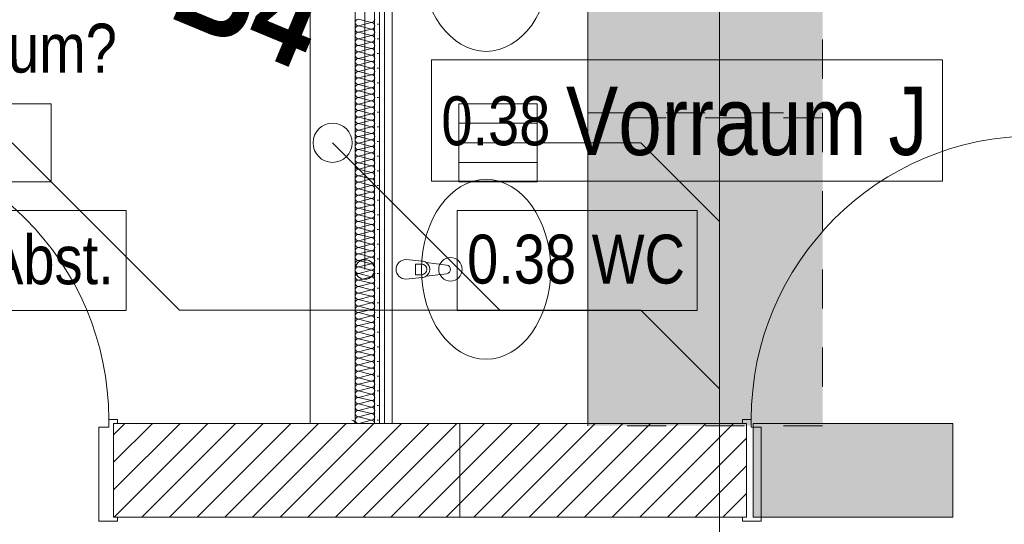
# Model space of a CAD drawing. Header units: metres. Extents: x -89 to 754, y -195 to 69.
# Tile 186 of 256: x 17.31 to 19.83, y 16.68 to 17.97. Entities that reach past the tile are written whole.
import ezdxf

# ---------------------------------------------------------------- set-up
doc = ezdxf.new("R2010")
doc.units = ezdxf.units.M
doc.header["$MEASUREMENT"] = 0
doc.linetypes.add('Strichlinie eng', pattern=[0.115, 0.075, -0.04])
for name, color, linetype in [('10 Wand außen', 7, 'Continuous'), ('50 Möblierung', 7, 'Continuous'), ('70 Entwässerung_Schmutzwasser', 7, 'Continuous'), ('80 Raum 50stel', 7, 'Continuous'), ('90 Allgemein Hinweise', 7, 'Continuous'), ('95 Ausführungsplanung Bemaßung', 7, 'Continuous'), ('98 Schnitt Marker', 7, 'Continuous'), ('Abbruch_10 Wand außen', 7, 'Continuous'), ('Abbruch_70 Entwässerung_Schmutzwasser', 7, 'Continuous'), ('Abbruch_80 Raumbez Abbruch 50stel', 7, 'Continuous'), ('Neubau_10 Wand außen', 7, 'Continuous'), ('Neubau_10 Wand innen', 7, 'Continuous'), ('Neubau_50 Möblierung', 7, 'Continuous'), ('Neubau_50 Sanitäreinrichtung', 7, 'Continuous'), ('Neubau_95 Ausführungsplanung Bemaßung', 7, 'Continuous')]:
    doc.layers.add(name, color=color, linetype=linetype)
doc.styles.add('ERSTELLTER_STIL_2', font='ARIALN.TTF')
doc.styles.add('ERSTELLTER_STIL_3', font='ARIALN.TTF')
doc.linetypes.add('Abbruch 1', pattern='A,0,[1,995_ARC_230 ERW_GR_EG_2607291.Shx,S=0.001984,R=0,X=0,Y=0],-0.25,0', length=0.25)
doc.linetypes.add('Schmutzwasserleitung', pattern='A,0,[3,995_ARC_230 ERW_GR_EG_2607291.Shx,S=0.00784,R=0,X=0,Y=0],-0.987778,0', length=0.987778)
doc.dimstyles.new('ERSTELLTER_STIL__4', dxfattribs={"dimtxt": 0.15, "dimasz": 0.095143, "dimexe": 0.18, "dimexo": 0.0625, "dimgap": 0, "dimtad": 1, "dimzin": 0, "dimdsep": 46, "dimtxsty": 'ERSTELLTER_STIL_3', "dimblk": 'ARROWHEAD_6', "dimblk1": 'ARROWHEAD_6', "dimblk2": 'ARROWHEAD_6', "dimcen": 0.09, "dimse1": 1, "dimse2": 1, "dimclrd": 7, "dimclre": 7, "dimclrt": 7, "dimazin": 0, "dimtfac": 1, "dimtdec": 4, "dimtmove": 0, "dimatfit": 3, "dimfxl": 1, "dimtolj": 1, "dimtzin": 0, "dimarcsym": 0})
doc.dimstyles.new('ERSTELLTER_STIL__7', dxfattribs={"dimtxt": 0.125, "dimasz": 0.091787, "dimexe": 0.18, "dimexo": 0.04, "dimgap": 0, "dimtad": 1, "dimtih": 1, "dimtoh": 1, "dimzin": 0, "dimdsep": 46, "dimtxsty": 'ERSTELLTER_STIL_3', "dimblk": 'ARROWHEAD_5', "dimblk1": 'ARROWHEAD_5', "dimblk2": 'ARROWHEAD_5', "dimcen": 0.09, "dimclrd": 7, "dimclre": 7, "dimclrt": 7, "dimazin": 0, "dimtfac": 1, "dimtdec": 4, "dimtmove": 0, "dimatfit": 3, "dimfxl": 1, "dimtolj": 1, "dimtzin": 0, "dimarcsym": 0})
doc.dimstyles.new('ERSTELLTER_STIL__8', dxfattribs={"dimtxt": 0.125, "dimasz": 0.091787, "dimexe": 0.18, "dimexo": 0.04, "dimgap": 0, "dimtad": 1, "dimtih": 1, "dimtoh": 1, "dimzin": 0, "dimdsep": 46, "dimtxsty": 'ERSTELLTER_STIL_3', "dimblk": 'ARROWHEAD_5', "dimblk1": 'ARROWHEAD_5', "dimblk2": 'ARROWHEAD_5', "dimcen": 0.09, "dimclrd": 7, "dimclre": 7, "dimclrt": 7, "dimazin": 0, "dimtfac": 1, "dimtdec": 4, "dimtmove": 2, "dimatfit": 3, "dimfxl": 1, "dimtolj": 1, "dimtzin": 0, "dimarcsym": 0})
pattern_1 = [(45, (0, 0), (-0.03535534, 0.03535534), [])]
pattern_2 = [(0, (0, 0), (0, 0.0375), [0, -0.0375])]

# ---------------------------------------------------------------- blocks, each defined once
blk = doc.blocks.new('Mehrfach Waschbecken 27[38]_1', base_point=(18.2415, 18.5167))
at = {"layer": 'Neubau_50 Möblierung', "color": 254, "linetype": 'Continuous', "lineweight": 18, "true_color": 0xdfdfdf}
for p, q in [((18.2415, 16.9419), (18.2415, 20.0915)), ((18.2615, 16.9419), (18.2615, 20.0915)), ((18.7615, 16.9419), (18.7615, 20.0915)), ((18.3213, 17.3492), (18.3362, 17.3492)), ((18.3213, 17.322), (18.3213, 17.3492)), ((18.3362, 17.322), (18.3213, 17.322)), ((18.7615, 16.9419), (18.2415, 16.9419))]:
    blk.add_line(p, q, dxfattribs=at)
at = {"layer": 'Neubau_50 Möblierung', "color": 254, "linetype": 'Continuous', "lineweight": 18, "true_color": 0xdfdfdf, "flags": 128}
blk.add_lwpolyline([(18.2964, 17.3106), (18.3383, 17.3146, 0.12102), (18.3478, 17.3179), (18.4008, 17.3245, 0.882566), (18.4008, 17.3467), (18.3478, 17.3533, 0.12102), (18.3383, 17.3566), (18.2964, 17.3606, 1)], format="xyb", close=True, dxfattribs=at)
at = {"layer": 'Neubau_50 Möblierung', "color": 254, "linetype": 'Continuous', "lineweight": 18, "true_color": 0xdfdfdf}
blk.add_circle((18.4103, 17.3356), 0.03, dxfattribs=at)
for centre, radius, start, end in [((18.3362, 17.3356), 0.0136, 270, 90), ((18.3364, 17.3356), 0.0211, 302.771, 57.229)]:
    blk.add_arc(centre, radius, start, end, dxfattribs=at)
for centre in [(18.5014, 18.123), (18.5014, 17.3356)]:
    blk.add_ellipse(centre, major_axis=(0, 0.23), ratio=0.717391, dxfattribs=at)
blk = doc.blocks.new('Blockrahmentür 1-Fl 27_30')
at = {"layer": '10 Wand außen', "color": 7, "linetype": 'Continuous', "lineweight": 13}
for p, q in [((0.3625, -0.01), (0.3625, 0.715)), ((-0.3625, -0.01), (-0.385, -0.01)), ((-0.385, -0.01), (-0.385, -0.02)), ((-0.385, -0.02), (-0.375, -0.02)), ((-0.375, -0.02), (-0.375, -0.26)), ((-0.3625, -0.03), (-0.3625, -0.01)), ((0.3625, -0.03), (0.3625, -0.01)), ((0.3625, -0.01), (0.385, -0.01)), ((0.385, -0.02), (0.375, -0.02)), ((0.375, -0.02), (0.375, -0.26)), ((0.385, -0.01), (0.385, -0.02)), ((-0.3375, -0.03), (-0.3625, -0.03)), ((-0.3375, -0.27), (-0.3375, -0.03)), ((0.3375, -0.27), (0.3375, -0.03)), ((0.3375, -0.03), (0.3625, -0.03)), ((-0.375, -0.26), (-0.385, -0.26)), ((-0.385, -0.26), (-0.385, -0.27)), ((-0.385, -0.27), (-0.3375, -0.27)), ((0.385, -0.27), (0.3375, -0.27)), ((0.375, -0.26), (0.385, -0.26)), ((0.385, -0.26), (0.385, -0.27))]:
    blk.add_line(p, q, dxfattribs=at)
at = {"layer": '10 Wand außen', "color": 7, "linetype": 'Continuous', "lineweight": 9}
for p, q in [((-0.375, -0.26), (-0.375, -0.02)), ((-0.375, -0.26), (-0.375, -0.02)), ((0.375, -0.26), (0.375, -0.02)), ((0.375, -0.26), (0.375, -0.02))]:
    blk.add_line(p, q, dxfattribs=at)
blk.add_arc((0.3625, -0.01), 0.725, 90, 180, dxfattribs=at)
blk = doc.blocks.new('Blockrahmentür 1-Fl 27_26')
at = {"layer": 'Neubau_10 Wand außen', "color": 7, "linetype": 'Continuous', "lineweight": 13}
for p, q in [((0.3625, -0.01), (0.3625, 0.715)), ((-0.3625, -0.01), (-0.385, -0.01)), ((-0.385, -0.01), (-0.385, -0.02)), ((-0.385, -0.02), (-0.375, -0.02)), ((-0.375, -0.02), (-0.375, -0.26)), ((-0.3625, -0.03), (-0.3625, -0.01)), ((0.3625, -0.03), (0.3625, -0.01)), ((0.3625, -0.01), (0.385, -0.01)), ((0.385, -0.02), (0.375, -0.02)), ((0.375, -0.02), (0.375, -0.26)), ((0.385, -0.01), (0.385, -0.02)), ((-0.3375, -0.03), (-0.3625, -0.03)), ((-0.3375, -0.27), (-0.3375, -0.03)), ((0.3375, -0.27), (0.3375, -0.03)), ((0.3375, -0.03), (0.3625, -0.03)), ((-0.375, -0.26), (-0.385, -0.26)), ((-0.385, -0.26), (-0.385, -0.27)), ((-0.385, -0.27), (-0.3375, -0.27)), ((0.385, -0.27), (0.3375, -0.27)), ((0.375, -0.26), (0.385, -0.26)), ((0.385, -0.26), (0.385, -0.27))]:
    blk.add_line(p, q, dxfattribs=at)
at = {"layer": 'Neubau_10 Wand außen', "color": 7, "linetype": 'Continuous', "lineweight": 9}
for p, q in [((-0.375, -0.26), (-0.375, -0.02)), ((-0.375, -0.26), (-0.375, -0.02)), ((0.375, -0.26), (0.375, -0.02)), ((0.375, -0.26), (0.375, -0.02))]:
    blk.add_line(p, q, dxfattribs=at)
blk.add_arc((0.3625, -0.01), 0.725, 90, 180, dxfattribs=at)
blk = doc.blocks.new('*X461')
at = {"layer": 'Neubau_10 Wand innen', "color": 8, "linetype": 'Continuous', "lineweight": 9}
for p, q in [((18.2082, 17.9667), (18.1748, 17.975)), ((18.2082, 17.9667), (18.1748, 17.9583)), ((18.2082, 17.95), (18.1748, 17.9583)), ((18.2082, 17.95), (18.1748, 17.9417)), ((18.2082, 17.9333), (18.1748, 17.9417)), ((18.2082, 17.9333), (18.1748, 17.925)), ((18.2082, 17.9167), (18.1748, 17.925)), ((18.2082, 17.9167), (18.1748, 17.9083)), ((18.2082, 17.9), (18.1748, 17.9083)), ((18.2082, 17.9), (18.1748, 17.8917)), ((18.2082, 17.8833), (18.1748, 17.8917)), ((18.2082, 17.8833), (18.1748, 17.875)), ((18.2082, 17.8667), (18.1748, 17.875)), ((18.2082, 17.8667), (18.1748, 17.8583)), ((18.2082, 17.85), (18.1748, 17.8583)), ((18.2082, 17.85), (18.1748, 17.8417)), ((18.2082, 17.8333), (18.1748, 17.8417)), ((18.2082, 17.8333), (18.1748, 17.825)), ((18.2082, 17.8167), (18.1748, 17.825)), ((18.2082, 17.8167), (18.1748, 17.8083)), ((18.2082, 17.8), (18.1748, 17.8083)), ((18.2082, 17.8), (18.1748, 17.7917)), ((18.2082, 17.7833), (18.1748, 17.7917)), ((18.2082, 17.7833), (18.1748, 17.775)), ((18.2082, 17.7667), (18.1748, 17.775)), ((18.2082, 17.7667), (18.1748, 17.7583)), ((18.2082, 17.75), (18.1748, 17.7583)), ((18.2082, 17.75), (18.1748, 17.7417)), ((18.2082, 17.7333), (18.1748, 17.7417)), ((18.2082, 17.7333), (18.1748, 17.725)), ((18.2082, 17.7167), (18.1748, 17.725)), ((18.2082, 17.7167), (18.1748, 17.7083)), ((18.2082, 17.7), (18.1748, 17.7083)), ((18.2082, 17.7), (18.1748, 17.6917)), ((18.2082, 17.6833), (18.1748, 17.6917)), ((18.2082, 17.6833), (18.1748, 17.675)), ((18.2082, 17.6667), (18.1748, 17.675)), ((18.2082, 17.6667), (18.1748, 17.6583)), ((18.2082, 17.65), (18.1748, 17.6583)), ((18.2082, 17.65), (18.1748, 17.6417)), ((18.2082, 17.6333), (18.1748, 17.6417)), ((18.2082, 17.6333), (18.1748, 17.625)), ((18.2082, 17.6167), (18.1748, 17.625)), ((18.2082, 17.6167), (18.1748, 17.6083)), ((18.2082, 17.6), (18.1748, 17.6083)), ((18.2082, 17.6), (18.1748, 17.5917)), ((18.2082, 17.5833), (18.1748, 17.5917)), ((18.2082, 17.5833), (18.1748, 17.575)), ((18.2082, 17.5667), (18.1748, 17.575)), ((18.2082, 17.5667), (18.1748, 17.5583)), ((18.2082, 17.55), (18.1748, 17.5583)), ((18.2082, 17.55), (18.1748, 17.5417)), ((18.2082, 17.5333), (18.1748, 17.5417)), ((18.2082, 17.5333), (18.1748, 17.525)), ((18.2082, 17.5167), (18.1748, 17.525)), ((18.2082, 17.5167), (18.1748, 17.5083)), ((18.2082, 17.5), (18.1748, 17.5083)), ((18.2082, 17.5), (18.1748, 17.4917)), ((18.2082, 17.4833), (18.1748, 17.4917)), ((18.2082, 17.4833), (18.1748, 17.475)), ((18.2082, 17.4667), (18.1748, 17.475)), ((18.2082, 17.4667), (18.1748, 17.4583)), ((18.2082, 17.45), (18.1748, 17.4583)), ((18.2082, 17.45), (18.1748, 17.4417)), ((18.2082, 17.4333), (18.1748, 17.4417)), ((18.2082, 17.4333), (18.1748, 17.425)), ((18.2082, 17.4167), (18.1748, 17.425)), ((18.2082, 17.4167), (18.1748, 17.4083)), ((18.2082, 17.4), (18.1748, 17.4083)), ((18.2082, 17.4), (18.1748, 17.3917)), ((18.2082, 17.3833), (18.1748, 17.3917)), ((18.2082, 17.3833), (18.1748, 17.375)), ((18.2082, 17.3667), (18.1748, 17.375)), ((18.2082, 17.3667), (18.1748, 17.3583)), ((18.2082, 17.35), (18.1748, 17.3583)), ((18.2082, 17.35), (18.1748, 17.3417)), ((18.2082, 17.3333), (18.1748, 17.3417)), ((18.2082, 17.3333), (18.1748, 17.325)), ((18.2082, 17.3167), (18.1748, 17.325)), ((18.2082, 17.3167), (18.1748, 17.3083)), ((18.2082, 17.3), (18.1748, 17.3083)), ((18.2082, 17.3), (18.1748, 17.2917)), ((18.2082, 17.2833), (18.1748, 17.2917)), ((18.2082, 17.2833), (18.1748, 17.275)), ((18.2082, 17.2667), (18.1748, 17.275)), ((18.2082, 17.2667), (18.1748, 17.2583)), ((18.2082, 17.25), (18.1748, 17.2583)), ((18.2082, 17.25), (18.1748, 17.2417)), ((18.2082, 17.2333), (18.1748, 17.2417)), ((18.2082, 17.2333), (18.1748, 17.225)), ((18.2082, 17.2167), (18.1748, 17.225)), ((18.2082, 17.2167), (18.1748, 17.2083)), ((18.2082, 17.2), (18.1748, 17.2083)), ((18.2082, 17.2), (18.1748, 17.1917)), ((18.2082, 17.1833), (18.1748, 17.1917)), ((18.2082, 17.1833), (18.1748, 17.175)), ((18.2082, 17.1667), (18.1748, 17.175)), ((18.2082, 17.1667), (18.1748, 17.1583)), ((18.2082, 17.15), (18.1748, 17.1583)), ((18.2082, 17.15), (18.1748, 17.1417)), ((18.2082, 17.1333), (18.1748, 17.1417)), ((18.2082, 17.1333), (18.1748, 17.125)), ((18.2082, 17.1167), (18.1748, 17.125)), ((18.2082, 17.1167), (18.1748, 17.1083)), ((18.2082, 17.1), (18.1748, 17.1083)), ((18.2082, 17.1), (18.1748, 17.0917)), ((18.2082, 17.0833), (18.1748, 17.0917)), ((18.2082, 17.0833), (18.1748, 17.075)), ((18.2082, 17.0667), (18.1748, 17.075)), ((18.2082, 17.0667), (18.1748, 17.0583)), ((18.2082, 17.05), (18.1748, 17.0583)), ((18.2082, 17.05), (18.1748, 17.0417)), ((18.2082, 17.0333), (18.1748, 17.0417)), ((18.2082, 17.0333), (18.1748, 17.025)), ((18.2082, 17.0167), (18.1748, 17.025)), ((18.2082, 17.0167), (18.1748, 17.0083)), ((18.2082, 17), (18.1748, 17.0083)), ((18.2082, 17), (18.1748, 16.9917)), ((18.2082, 16.9833), (18.1748, 16.9917)), ((18.2082, 16.9833), (18.1748, 16.975)), ((18.2082, 16.9667), (18.1748, 16.975)), ((18.2082, 16.9667), (18.1748, 16.9583)), ((18.2082, 16.95), (18.1748, 16.9583)), ((18.2082, 16.95), (18.1758, 16.9419))]:
    blk.add_line(p, q, dxfattribs=at)
for centre, start, end in [((18.1748, 17.9667), 90, 180), ((18.2082, 17.975), 270, 0), ((18.1748, 17.9667), 180, 270), ((18.1748, 17.95), 90, 180), ((18.1748, 17.95), 180, 270), ((18.2082, 17.9583), 0, 90), ((18.2082, 17.9583), 270, 0), ((18.2082, 17.9417), 0, 90), ((18.1748, 17.9333), 90, 180), ((18.1748, 17.9333), 180, 270), ((18.1748, 17.9167), 90, 180), ((18.2082, 17.9417), 270, 0), ((18.2082, 17.925), 0, 90), ((18.2082, 17.925), 270, 0), ((18.1748, 17.9167), 180, 270), ((18.1748, 17.9), 90, 180), ((18.1748, 17.9), 180, 270), ((18.2082, 17.9083), 0, 90), ((18.2082, 17.9083), 270, 0), ((18.2082, 17.8917), 0, 90), ((18.1748, 17.8833), 90, 180), ((18.1748, 17.8833), 180, 270), ((18.1748, 17.8667), 90, 180), ((18.2082, 17.8917), 270, 0), ((18.2082, 17.875), 0, 90), ((18.2082, 17.875), 270, 0), ((18.1748, 17.8667), 180, 270), ((18.1748, 17.85), 90, 180), ((18.1748, 17.85), 180, 270), ((18.2082, 17.8583), 0, 90), ((18.2082, 17.8583), 270, 0), ((18.2082, 17.8417), 0, 90), ((18.1748, 17.8333), 90, 180), ((18.1748, 17.8333), 180, 270), ((18.1748, 17.8167), 90, 180), ((18.2082, 17.8417), 270, 0), ((18.2082, 17.825), 0, 90), ((18.2082, 17.825), 270, 0), ((18.1748, 17.8167), 180, 270), ((18.1748, 17.8), 90, 180), ((18.1748, 17.8), 180, 270), ((18.2082, 17.8083), 0, 90), ((18.2082, 17.8083), 270, 0), ((18.2082, 17.7917), 0, 90), ((18.1748, 17.7833), 90, 180), ((18.1748, 17.7833), 180, 270), ((18.1748, 17.7667), 90, 180), ((18.2082, 17.7917), 270, 0), ((18.2082, 17.775), 0, 90), ((18.2082, 17.775), 270, 0), ((18.1748, 17.7667), 180, 270), ((18.1748, 17.75), 90, 180), ((18.1748, 17.75), 180, 270), ((18.2082, 17.7583), 0, 90), ((18.2082, 17.7583), 270, 0), ((18.2082, 17.7417), 0, 90), ((18.1748, 17.7333), 90, 180), ((18.1748, 17.7333), 180, 270), ((18.1748, 17.7167), 90, 180), ((18.2082, 17.7417), 270, 0), ((18.2082, 17.725), 0, 90), ((18.2082, 17.725), 270, 0), ((18.1748, 17.7167), 180, 270), ((18.1748, 17.7), 90, 180), ((18.1748, 17.7), 180, 270), ((18.2082, 17.7083), 0, 90), ((18.2082, 17.7083), 270, 0), ((18.2082, 17.6917), 0, 90), ((18.1748, 17.6833), 90, 180), ((18.1748, 17.6833), 180, 270), ((18.1748, 17.6667), 90, 180), ((18.2082, 17.6917), 270, 0), ((18.2082, 17.675), 0, 90), ((18.2082, 17.675), 270, 0), ((18.1748, 17.6667), 180, 270), ((18.1748, 17.65), 90, 180), ((18.1748, 17.65), 180, 270), ((18.1748, 17.6333), 90, 180), ((18.2082, 17.6583), 0, 90), ((18.2082, 17.6583), 270, 0), ((18.2082, 17.6417), 0, 90), ((18.2082, 17.6417), 270, 0), ((18.1748, 17.6333), 180, 270), ((18.1748, 17.6167), 90, 180), ((18.1748, 17.6167), 180, 270), ((18.2082, 17.625), 0, 90), ((18.2082, 17.625), 270, 0), ((18.2082, 17.6083), 0, 90), ((18.1748, 17.6), 90, 180), ((18.1748, 17.6), 180, 270), ((18.1748, 17.5833), 90, 180), ((18.2082, 17.6083), 270, 0), ((18.2082, 17.5917), 0, 90), ((18.2082, 17.5917), 270, 0), ((18.1748, 17.5833), 180, 270), ((18.1748, 17.5667), 90, 180), ((18.1748, 17.5667), 180, 270), ((18.2082, 17.575), 0, 90), ((18.2082, 17.575), 270, 0), ((18.2082, 17.5583), 0, 90), ((18.1748, 17.55), 90, 180), ((18.1748, 17.55), 180, 270), ((18.1748, 17.5333), 90, 180), ((18.2082, 17.5583), 270, 0), ((18.2082, 17.5417), 0, 90), ((18.2082, 17.5417), 270, 0), ((18.1748, 17.5333), 180, 270), ((18.1748, 17.5167), 90, 180), ((18.1748, 17.5167), 180, 270), ((18.2082, 17.525), 0, 90), ((18.2082, 17.525), 270, 0), ((18.2082, 17.5083), 0, 90), ((18.1748, 17.5), 90, 180), ((18.1748, 17.5), 180, 270), ((18.1748, 17.4833), 90, 180), ((18.2082, 17.5083), 270, 0), ((18.2082, 17.4917), 0, 90), ((18.2082, 17.4917), 270, 0), ((18.1748, 17.4833), 180, 270), ((18.1748, 17.4667), 90, 180), ((18.1748, 17.4667), 180, 270), ((18.2082, 17.475), 0, 90), ((18.2082, 17.475), 270, 0), ((18.2082, 17.4583), 0, 90), ((18.1748, 17.45), 90, 180), ((18.1748, 17.45), 180, 270), ((18.1748, 17.4333), 90, 180), ((18.2082, 17.4583), 270, 0), ((18.2082, 17.4417), 0, 90), ((18.2082, 17.4417), 270, 0), ((18.1748, 17.4333), 180, 270), ((18.1748, 17.4167), 90, 180), ((18.1748, 17.4167), 180, 270), ((18.2082, 17.425), 0, 90), ((18.2082, 17.425), 270, 0), ((18.2082, 17.4083), 0, 90), ((18.1748, 17.4), 90, 180), ((18.1748, 17.4), 180, 270), ((18.1748, 17.3833), 90, 180), ((18.2082, 17.4083), 270, 0), ((18.2082, 17.3917), 0, 90), ((18.2082, 17.3917), 270, 0), ((18.1748, 17.3833), 180, 270), ((18.1748, 17.3667), 90, 180), ((18.1748, 17.3667), 180, 270), ((18.2082, 17.375), 0, 90), ((18.2082, 17.375), 270, 0), ((18.2082, 17.3583), 0, 90), ((18.1748, 17.35), 90, 180), ((18.1748, 17.35), 180, 270), ((18.1748, 17.3333), 90, 180), ((18.2082, 17.3583), 270, 0), ((18.2082, 17.3417), 0, 90), ((18.2082, 17.3417), 270, 0), ((18.1748, 17.3333), 180, 270), ((18.1748, 17.3167), 90, 180), ((18.1748, 17.3167), 180, 270), ((18.2082, 17.325), 0, 90), ((18.2082, 17.325), 270, 0), ((18.2082, 17.3083), 0, 90), ((18.1748, 17.3), 90, 180), ((18.1748, 17.3), 180, 270), ((18.1748, 17.2833), 90, 180), ((18.2082, 17.3083), 270, 0), ((18.2082, 17.2917), 0, 90), ((18.2082, 17.2917), 270, 0), ((18.1748, 17.2833), 180, 270), ((18.1748, 17.2667), 90, 180), ((18.1748, 17.2667), 180, 270), ((18.2082, 17.275), 0, 90), ((18.2082, 17.275), 270, 0), ((18.2082, 17.2583), 0, 90), ((18.1748, 17.25), 90, 180), ((18.1748, 17.25), 180, 270), ((18.1748, 17.2333), 90, 180), ((18.2082, 17.2583), 270, 0), ((18.2082, 17.2417), 0, 90), ((18.2082, 17.2417), 270, 0), ((18.1748, 17.2333), 180, 270), ((18.1748, 17.2167), 90, 180), ((18.1748, 17.2167), 180, 270), ((18.2082, 17.225), 0, 90), ((18.2082, 17.225), 270, 0), ((18.2082, 17.2083), 0, 90), ((18.1748, 17.2), 90, 180), ((18.1748, 17.2), 180, 270), ((18.1748, 17.1833), 90, 180), ((18.2082, 17.2083), 270, 0), ((18.2082, 17.1917), 0, 90), ((18.2082, 17.1917), 270, 0), ((18.1748, 17.1833), 180, 270), ((18.1748, 17.1667), 90, 180), ((18.1748, 17.1667), 180, 270), ((18.2082, 17.175), 0, 90), ((18.2082, 17.175), 270, 0), ((18.2082, 17.1583), 0, 90), ((18.1748, 17.15), 90, 180), ((18.1748, 17.15), 180, 270), ((18.1748, 17.1333), 90, 180), ((18.2082, 17.1583), 270, 0), ((18.2082, 17.1417), 0, 90), ((18.2082, 17.1417), 270, 0), ((18.1748, 17.1333), 180, 270), ((18.1748, 17.1167), 90, 180), ((18.1748, 17.1167), 180, 270), ((18.2082, 17.125), 0, 90), ((18.2082, 17.125), 270, 0), ((18.2082, 17.1083), 0, 90), ((18.1748, 17.1), 90, 180), ((18.1748, 17.1), 180, 270), ((18.1748, 17.0833), 90, 180), ((18.2082, 17.1083), 270, 0), ((18.2082, 17.0917), 0, 90), ((18.2082, 17.0917), 270, 0), ((18.1748, 17.0833), 180, 270), ((18.1748, 17.0667), 90, 180), ((18.1748, 17.0667), 180, 270), ((18.2082, 17.075), 0, 90), ((18.2082, 17.075), 270, 0), ((18.2082, 17.0583), 0, 90), ((18.1748, 17.05), 90, 180), ((18.1748, 17.05), 180, 270), ((18.1748, 17.0333), 90, 180), ((18.2082, 17.0583), 270, 0), ((18.2082, 17.0417), 0, 90), ((18.2082, 17.0417), 270, 0), ((18.1748, 17.0333), 180, 270), ((18.1748, 17.0167), 90, 180), ((18.1748, 17.0167), 180, 270), ((18.2082, 17.025), 0, 90), ((18.2082, 17.025), 270, 0), ((18.2082, 17.0083), 0, 90), ((18.1748, 17), 90, 180), ((18.1748, 17), 180, 270), ((18.1748, 16.9833), 90, 180), ((18.2082, 17.0083), 270, 0), ((18.2082, 16.9917), 0, 90), ((18.2082, 16.9917), 270, 0), ((18.1748, 16.9833), 180, 270), ((18.1748, 16.9667), 90, 180), ((18.1748, 16.9667), 180, 270), ((18.2082, 16.975), 0, 90), ((18.2082, 16.975), 270, 0), ((18.2082, 16.9583), 0, 90), ((18.1582, 16.9417), 1.6046, 90), ((18.1748, 16.95), 90, 180), ((18.1748, 16.95), 180, 256.4062), ((18.2082, 16.9583), 270, 0), ((18.2082, 16.9417), 1.6046, 90)]:
    blk.add_arc(centre, 0.00833, start, end, dxfattribs=at)
blk = doc.blocks.new('Bodenablauf 27[217]_1', base_point=(18.5315, 17.6592))
at = {"layer": '50 Möblierung', "color": 254, "linetype": 'Continuous', "lineweight": 18, "true_color": 0xdfdfdf}
for p, q in [((18.4315, 17.5592), (18.4315, 17.7592)), ((18.4315, 17.7592), (18.6315, 17.7592)), ((18.6315, 17.7592), (18.6315, 17.5592)), ((18.6315, 17.7092), (18.4315, 17.7092)), ((18.4315, 17.6592), (18.6315, 17.6592)), ((18.6315, 17.6092), (18.4315, 17.6092)), ((18.6315, 17.5592), (18.4315, 17.5592))]:
    blk.add_line(p, q, dxfattribs=at)
blk = doc.blocks.new('*D609')
at = {"layer": '95 Ausführungsplanung Bemaßung', "color": 7, "linetype": 'Continuous', "lineweight": 9}
for p, q in [((18.2509, 24.7735), (18.2796, 24.8429)), ((18.278, 24.7081), (18.2238, 24.839)), ((18.3376, 24.7376), (18.1642, 24.8095)), ((14.989, 16.8987), (18.2509, 24.7735)), ((14.9619, 16.9641), (15.0161, 16.8333)), ((15.0758, 16.8628), (14.9023, 16.9346)), ((14.9603, 16.8293), (14.989, 16.8987))]:
    blk.add_line(p, q, dxfattribs=at)
at = {"layer": '95 Ausführungsplanung Bemaßung', "color": 7, "lineweight": 9, "insert": (16.5476, 20.6487), "char_height": 0.15, "attachment_point": 7, "rotation": 67.5, "style": 'ERSTELLTER_STIL_3'}
blk.add_mtext('\\A1;{\\pql;\\fArial Narrow|b0|i0|c0|p0;\\W1.000000;8,52\\fArial Narrow|b0|i0|c0|p0;\\W1.000000;\\A1{\\H.66x;\\S5^  ;}}', dxfattribs=at)
blk = doc.blocks.new('ARROWHEAD_6')
at = {"color": 0, "linetype": 'Continuous', "lineweight": 0}
for p, q in [((-0.5, -0.5), (0.5, 0.5)), ((0, 0), (-1, 0))]:
    blk.add_line(p, q, dxfattribs=at)
blk = doc.blocks.new('*D626')
at = {"layer": 'Neubau_95 Ausführungsplanung Bemaßung', "linetype": 'Continuous', "lineweight": 9}
for points in [[(15.6641, 17.5953), (15.5845, 17.65), (15.5678, 17.6029)], [(14.4168, 16.7619), (14.4466, 16.8538), (14.3967, 16.8564)]]:
    blk.add_hatch(color=7, dxfattribs=at).paths.add_polyline_path(points)
at = {"layer": 'Neubau_95 Ausführungsplanung Bemaßung', "color": 7, "linetype": 'Continuous', "lineweight": 9}
for p, q in [((15.5678, 17.6029), (15.5845, 17.65)), ((15.6641, 17.5953), (15.5845, 17.65)), ((15.6641, 17.5953), (15.5678, 17.6029)), ((14.3967, 16.8564), (14.4466, 16.8538)), ((14.4168, 16.7619), (14.3967, 16.8564)), ((14.4168, 16.7619), (14.4466, 16.8538))]:
    blk.add_line(p, q, dxfattribs=at)
blk.add_arc((15.3189, 16.7619), 0.9021, 73.4289, 174.0711, dxfattribs=at)
at = {"layer": 'Neubau_95 Ausführungsplanung Bemaßung', "color": 7, "lineweight": 9, "char_height": 0.125, "attachment_point": 7, "style": 'ERSTELLTER_STIL_3'}
for s, insert in [('\\A1;{\\pql;\\fArial Narrow|b0|i0|c0|p0;\\W1.000000;ca. 112,50°}', (13.774, 17.6731)), ('\\A1;{\\pql;\\fArial Narrow|b0|i0|c0|p0;\\W1.000000;parallel zum Bestand}', (13.774, 17.4981))]:
    blk.add_mtext(s, dxfattribs=dict(at, insert=insert))
blk = doc.blocks.new('ARROWHEAD_5')
at = {"linetype": 'Continuous', "lineweight": 0}
blk.add_hatch(color=0, dxfattribs=at).paths.add_polyline_path([(-1, 0.2679), (0, 0), (-1, -0.2679)])
at = {"color": 0, "linetype": 'Continuous', "lineweight": 0}
blk.add_line((0, 0), (-1, 0), dxfattribs=at)
blk = doc.blocks.new('*D627')
at = {"layer": 'Neubau_95 Ausführungsplanung Bemaßung', "linetype": 'Continuous', "lineweight": 9}
for points in [[(17.3933, 24.6369), (17.372, 24.5427), (17.422, 24.5447)], [(18.1264, 23.5398), (18.0521, 23.6016), (18.0312, 23.5562)]]:
    blk.add_hatch(color=7, dxfattribs=at).paths.add_polyline_path(points)
at = {"layer": 'Neubau_95 Ausführungsplanung Bemaßung', "color": 7, "linetype": 'Continuous', "lineweight": 9}
for p, q in [((17.3933, 24.6369), (17.372, 24.5427)), ((17.3933, 24.6369), (17.422, 24.5447)), ((17.422, 24.5447), (17.372, 24.5427)), ((18.0312, 23.5562), (18.0521, 23.6016)), ((18.1264, 23.5398), (18.0521, 23.6016)), ((18.1264, 23.5398), (18.0312, 23.5562))]:
    blk.add_line(p, q, dxfattribs=at)
blk.add_arc((18.5808, 24.6369), 1.1875, 184.503, 242.997, dxfattribs=at)
at = {"layer": 'Neubau_95 Ausführungsplanung Bemaßung', "color": 7, "lineweight": 9, "char_height": 0.125, "attachment_point": 7, "style": 'ERSTELLTER_STIL_3'}
for s, insert in [('\\A1;{\\pql;\\fArial Narrow|b0|i0|c0|p0;\\W1.000000;ca. 67,50°}', (16.2832, 23.9327)), ('\\A1;{\\pql;\\fArial Narrow|b0|i0|c0|p0;\\W1.000000;parallel zum Bestand}', (16.2832, 23.7577))]:
    blk.add_mtext(s, dxfattribs=dict(at, insert=insert))
blk = doc.blocks.new('*D628')
at = {"layer": 'Neubau_95 Ausführungsplanung Bemaßung', "linetype": 'Continuous', "lineweight": 9}
for points in [[(7.0195, 24.6369), (6.9901, 24.5449), (7.04, 24.5425)], [(5.6482, 23.7207), (5.7275, 23.6655), (5.7445, 23.7126)]]:
    blk.add_hatch(color=7, dxfattribs=at).paths.add_polyline_path(points)
at = {"layer": 'Neubau_95 Ausführungsplanung Bemaßung', "color": 7, "linetype": 'Continuous', "lineweight": 9}
for p, q in [((7.0195, 24.6369), (6.9901, 24.5449)), ((7.0195, 24.6369), (7.04, 24.5425)), ((7.04, 24.5425), (6.9901, 24.5449)), ((5.6482, 23.7207), (5.7445, 23.7126)), ((5.6482, 23.7207), (5.7275, 23.6655)), ((5.7445, 23.7126), (5.7275, 23.6655))]:
    blk.add_line(p, q, dxfattribs=at)
blk.add_arc((6.0277, 24.6369), 0.9917, 252.8923, 354.6077, dxfattribs=at)
at = {"layer": 'Neubau_95 Ausführungsplanung Bemaßung', "color": 7, "lineweight": 9, "char_height": 0.125, "attachment_point": 7, "style": 'ERSTELLTER_STIL_3'}
for s, insert in [('\\A1;{\\pql;\\fArial Narrow|b0|i0|c0|p0;\\W1.000000;ca. 112,50°}', (5.9724, 23.5834)), ('\\A1;{\\pql;\\fArial Narrow|b0|i0|c0|p0;\\W1.000000;parallel zum Bestand}', (5.9724, 23.4084))]:
    blk.add_mtext(s, dxfattribs=dict(at, insert=insert))

msp = doc.modelspace()

# ---------------------------------------------------------------- hatches: boundary and pattern name
at = {"layer": '10 Wand außen', "linetype": 'Continuous', "lineweight": 18, "true_color": 0x1f1f1f}
h = msp.add_hatch(dxfattribs=at)
h.set_pattern_fill('Hochlochziegel_0001', color=250, style=0, pattern_type=2)
h.set_pattern_definition(pattern_1)
h.paths.add_polyline_path([(17.5493, 16.7019), (18.4339, 16.7019), (18.4339, 16.9419), (17.5493, 16.9419)])
at = {"layer": 'Abbruch_10 Wand außen', "linetype": 'Continuous', "lineweight": 0, "true_color": 0xffffff}
msp.add_hatch(color=7, dxfattribs=at).paths.add_polyline_path([(19.6939, 16.9419), (19.1839, 16.9419), (19.1839, 16.7019), (19.6939, 16.7019)])
at = {"layer": 'Neubau_10 Wand außen', "linetype": 'Continuous', "lineweight": 18, "true_color": 0x7e5959}
h = msp.add_hatch(dxfattribs=at)
h.set_pattern_fill('Hochlochziegel_0001', color=37, style=0, pattern_type=2)
h.set_pattern_definition(pattern_1)
h.paths.add_polyline_path([(18.4339, 16.7019), (19.1665, 16.7019), (19.1665, 16.9419), (18.4339, 16.9419)])
at = {"layer": 'Neubau_10 Wand innen', "linetype": 'Continuous', "lineweight": 9}
h = msp.add_hatch(dxfattribs=at)
h.set_pattern_fill('Gipskarton_0001', color=8, style=0, pattern_type=2)
h.set_pattern_definition(pattern_2)
h.paths.add_polyline_path([(18.229, 16.9419), (18.229, 20.0922), (18.2165, 20.0922), (18.2165, 16.9419)])
h = msp.add_hatch(dxfattribs=at)
h.set_pattern_fill('Gipskarton_0001', color=8, style=0, pattern_type=2)
h.set_pattern_definition(pattern_2)
h.paths.add_polyline_path([(18.2415, 16.9419), (18.2415, 20.0922), (18.229, 20.0922), (18.229, 16.9419)])
at = {"layer": 'Neubau_50 Sanitäreinrichtung', "linetype": 'Continuous', "lineweight": 0, "true_color": 0x272727}
for points in [[(18.7615, 18.523), (19.3615, 18.523), (19.3615, 17.723), (18.7615, 17.723)], [(18.7615, 17.7356), (19.3615, 17.7356), (19.3615, 16.9356), (18.7615, 16.9356)]]:
    msp.add_hatch(color=250, dxfattribs=at).paths.add_polyline_path(points)

# ---------------------------------------------------------------- linework, layer by layer
at = {"layer": '10 Wand außen', "color": 7, "linetype": 'Continuous', "lineweight": 9}
for p, q in [((17.5493, 16.7019), (17.5493, 16.9419)), ((18.4339, 16.7019), (18.4339, 16.9419))]:
    msp.add_line(p, q, dxfattribs=at)
at = {"layer": '10 Wand außen', "color": 7, "linetype": 'Continuous', "lineweight": 9, "flags": 128}
for points in [[(18.0515, 20.0922), (18.0515, 16.9419)], [(18.1665, 16.9419), (18.1665, 18.5194)], [(18.4339, 16.9419), (17.5493, 16.9419)], [(18.0515, 16.9419), (18.1665, 16.9419)], [(17.5493, 16.7019), (18.4339, 16.7019)]]:
    msp.add_lwpolyline(points, dxfattribs=at)
at = {"layer": '70 Entwässerung_Schmutzwasser', "color": 34, "linetype": 'Continuous', "lineweight": 18, "true_color": 0xa85100}
msp.add_line((18.1915, 17.3352), (18.1915, 20.4261), dxfattribs=at)
at = {"layer": '70 Entwässerung_Schmutzwasser', "color": 34, "linetype": 'Schmutzwasserleitung', "lineweight": 18, "true_color": 0xa85100}
for p, q in [((19.098, 15.6357), (19.098, 20.0322)), ((18.8966, 17.6592), (18.6315, 17.6592)), ((19.098, 17.4578), (18.8966, 17.6592))]:
    msp.add_line(p, q, dxfattribs=at)
at = {"layer": '70 Entwässerung_Schmutzwasser', "color": 34, "linetype": 'Continuous', "lineweight": 18, "true_color": 0xa85100}
msp.add_lwpolyline([(18.4315, 17.7592), (18.6315, 17.7592), (18.6315, 17.5592), (18.4315, 17.5592)], close=True, dxfattribs=at)
msp.add_circle((18.1915, 17.3352), 0.025, dxfattribs=at)
at = {"layer": '80 Raum 50stel', "color": 7, "linetype": 'Continuous', "lineweight": 9, "flags": 128}
msp.add_lwpolyline([(18.3619, 17.5614), (19.6683, 17.5614), (19.6683, 17.8709), (18.3619, 17.8709), (18.3619, 17.5614)], close=True, dxfattribs=at)
at = {"layer": 'Abbruch_10 Wand außen', "color": 40, "linetype": 'Abbruch 1', "lineweight": 9, "true_color": 0xe6c200, "flags": 128}
for points in [[(19.6939, 16.9419), (19.1839, 16.9419)], [(19.1839, 16.7019), (19.1839, 16.9419)], [(19.6939, 16.9419), (19.6939, 16.7019)], [(19.1839, 16.7019), (19.6939, 16.7019)]]:
    msp.add_lwpolyline(points, dxfattribs=at)
at = {"layer": 'Abbruch_70 Entwässerung_Schmutzwasser', "color": 47, "linetype": 'Continuous', "lineweight": 18, "true_color": 0x7e6d59}
for p, q in [((17.7173, 17.2316), (17.2897, 17.6592)), ((18.5366, 17.2316), (18.109, 17.6592)), ((18.8966, 17.2316), (17.7173, 17.2316)), ((19.098, 17.0303), (18.8966, 17.2316))]:
    msp.add_line(p, q, dxfattribs=at)
at = {"layer": 'Abbruch_70 Entwässerung_Schmutzwasser', "color": 40, "linetype": 'Abbruch 1', "lineweight": 18, "true_color": 0xe6c200}
msp.add_lwpolyline([(17.1897, 17.7592), (17.3897, 17.7592), (17.3897, 17.5592), (17.1897, 17.5592)], close=True, dxfattribs=at)
msp.add_circle((18.109, 17.6592), 0.05, dxfattribs=at)
at = {"layer": 'Abbruch_80 Raumbez Abbruch 50stel', "color": 40, "linetype": 'Continuous', "lineweight": 9, "true_color": 0xe6c200, "flags": 128}
for points in [[(16.8797, 17.2302), (17.5815, 17.2302), (17.5815, 17.4861), (16.8797, 17.4861), (16.8797, 17.2302)], [(18.4278, 17.2302), (19.0407, 17.2302), (19.0407, 17.4861), (18.4278, 17.4861), (18.4278, 17.2302)]]:
    msp.add_lwpolyline(points, close=True, dxfattribs=at)
at = {"layer": 'Neubau_10 Wand außen', "color": 40, "linetype": 'Abbruch 1', "lineweight": 9, "true_color": 0xe6c200, "flags": 128}
for points in [[(19.1665, 16.9419), (18.4339, 16.9419)], [(19.1665, 16.9419), (19.1665, 16.7019)], [(18.4339, 16.7019), (19.1665, 16.7019)]]:
    msp.add_lwpolyline(points, dxfattribs=at)
at = {"layer": 'Neubau_10 Wand innen', "color": 7, "linetype": 'Continuous', "lineweight": 13}
for p, q in [((18.229, 16.9419), (18.229, 20.0922)), ((18.2165, 16.9419), (18.2165, 18.5194))]:
    msp.add_line(p, q, dxfattribs=at)
at = {"layer": 'Neubau_10 Wand innen', "color": 7, "linetype": 'Continuous', "lineweight": 13, "flags": 128}
for points in [[(18.1665, 18.5194), (18.1665, 16.9419)], [(18.2415, 16.9419), (18.2415, 18.5194)], [(18.1665, 16.9419), (18.2415, 16.9419)]]:
    msp.add_lwpolyline(points, dxfattribs=at)
at = {"layer": 'Neubau_50 Sanitäreinrichtung', "color": 253, "linetype": 'Strichlinie eng', "lineweight": 13, "true_color": 0x9f9f9f, "flags": 128}
for points in [[(18.7615, 18.523), (19.3615, 18.523), (19.3615, 17.723), (18.7615, 17.723)], [(18.7615, 17.7356), (19.3615, 17.7356), (19.3615, 16.9356), (18.7615, 16.9356)]]:
    msp.add_lwpolyline(points, close=True, dxfattribs=at)

# ---------------------------------------------------------------- block references
at = {"layer": '10 Wand außen', "color": 7, "linetype": 'Continuous', "lineweight": 13, "xscale": -1}
msp.add_blockref('Blockrahmentür 1-Fl 27_30', (17.1743, 16.9619), dxfattribs=at)
at = {"layer": '50 Möblierung', "color": 254, "linetype": 'Continuous', "lineweight": 18, "true_color": 0xdfdfdf}
msp.add_blockref('Bodenablauf 27[217]_1', (18.5315, 17.6592), dxfattribs=at)
at = {"layer": 'Neubau_10 Wand außen', "color": 7, "linetype": 'Continuous', "lineweight": 13}
msp.add_blockref('Blockrahmentür 1-Fl 27_26', (19.5415, 16.9619), dxfattribs=at)
at = {"layer": 'Neubau_10 Wand innen', "color": 253, "lineweight": 13, "true_color": 0x9f9f9f}
msp.add_blockref('*X461', (0, 0), dxfattribs=at)
at = {"layer": 'Neubau_50 Möblierung', "color": 254, "linetype": 'Continuous', "lineweight": 18, "true_color": 0xdfdfdf}
msp.add_blockref('Mehrfach Waschbecken 27[38]_1', (18.2415, 18.5167), dxfattribs=at)

# ---------------------------------------------------------------- texts
at = {"layer": '80 Raum 50stel', "color": 7, "linetype": 'Continuous', "lineweight": 9, "insert": (18.3869, 17.6254), "char_height": 0.125, "attachment_point": 7, "style": 'ERSTELLTER_STIL_3'}
msp.add_mtext('\\A1;{\\pql;\\fArial Narrow|b0|i0|c0|p0;\\W1.000000;0.\\fArial Narrow|b0|i0|c0|p0;\\W1.000000;38\\fArial Narrow|b0|i0|c0|p0;\\W1.000000; \\fArial Narrow|b0|i0|c0|p0;\\H1.400000x;\\W1.000000;Vorraum J}', dxfattribs=at)
at = {"layer": '90 Allgemein Hinweise', "color": 6, "linetype": 'Continuous', "lineweight": 18, "insert": (16.7302, 17.8371), "char_height": 0.125, "attachment_point": 7, "style": 'ERSTELLTER_STIL_3'}
msp.add_mtext('\\A1;{\\pql;\\fArial Narrow|b0|i0|c0|p0;\\W1.000000;Serverraum?}', dxfattribs=at)
at = {"layer": '98 Schnitt Marker', "color": 7, "lineweight": 9, "insert": (18.0222, 17.8427), "char_height": 0.25, "attachment_point": 9, "rotation": 337.5, "style": 'ERSTELLTER_STIL_2'}
msp.add_mtext('\\A1;{\\pqr;\\pt0;\\fArial Narrow|b1|i0|c0|p0;\\W1.000000;B4}', dxfattribs=at)
at = {"layer": 'Abbruch_80 Raumbez Abbruch 50stel', "color": 40, "linetype": 'Continuous', "lineweight": 9, "true_color": 0xe6c200, "char_height": 0.125, "attachment_point": 1, "style": 'ERSTELLTER_STIL_3'}
for s, insert in [('\\A1;{\\pql;\\fArial Narrow|b0|i0|c0|p0;\\W1.000000;0.39 Abst.}', (16.9047, 17.4225)), ('\\A1;{\\pql;\\fArial Narrow|b0|i0|c0|p0;\\W1.000000;0.38 \\fArial Narrow|b0|i0|c0|p0;\\W1.000000;WC}', (18.4528, 17.4243))]:
    msp.add_mtext(s, dxfattribs=dict(at, insert=insert))

# ---------------------------------------------------------------- dimensions: what is measured, and where the dimension line sits
at = {"layer": '95 Ausführungsplanung Bemaßung', "color": 7, "linetype": 'Continuous', "lineweight": 9}
dim = msp.add_linear_dim(base=(18.2509, 24.7735), p1=(15.3189, 16.762), p2=(18.5808, 24.6369), angle=67.5, dimstyle='ERSTELLTER_STIL__4', dxfattribs=at)
dim.commit()
dim.dimension.update_dxf_attribs({"geometry": '*D609', "text_midpoint": (16.5977, 21.0567), "dimtype": 160, "text_rotation": 67.5})
at = {"layer": 'Neubau_95 Ausführungsplanung Bemaßung', "color": 7, "linetype": 'Continuous', "lineweight": 9}
for base, center, p1, p2, text, dimstyle, picture, middle in [((6.5787, 23.8123), (6.0277, 24.6369), (18.5808, 24.6369), (2.8652, 17.0019), 'ca. 112,50°^Mparallel zum Bestand', 'ERSTELLTER_STIL__7', '*D628', (6.78, 23.4709)), ((14.8177, 17.5119), (15.3189, 16.7619), (4.5513, 16.7619), (18.5808, 24.6369), 'ca. 112,50°^Mparallel zum Bestand', 'ERSTELLTER_STIL__8', '*D626', (14.5816, 17.5606)), ((17.5935, 23.9772), (18.5808, 24.6369), (5.2863, 24.6369), (15.3189, 16.762), 'ca. 67,50°^Mparallel zum Bestand', 'ERSTELLTER_STIL__8', '*D627', (17.0908, 23.8202))]:
    dim = msp.add_angular_dim_3p(base=base, center=center, p1=p1, p2=p2, text=text, dimstyle=dimstyle, dxfattribs=at)
    dim.commit()
    dim.dimension.update_dxf_attribs({"geometry": picture, "text_midpoint": middle, "dimtype": 165})

doc.saveas('drawing.dxf')
